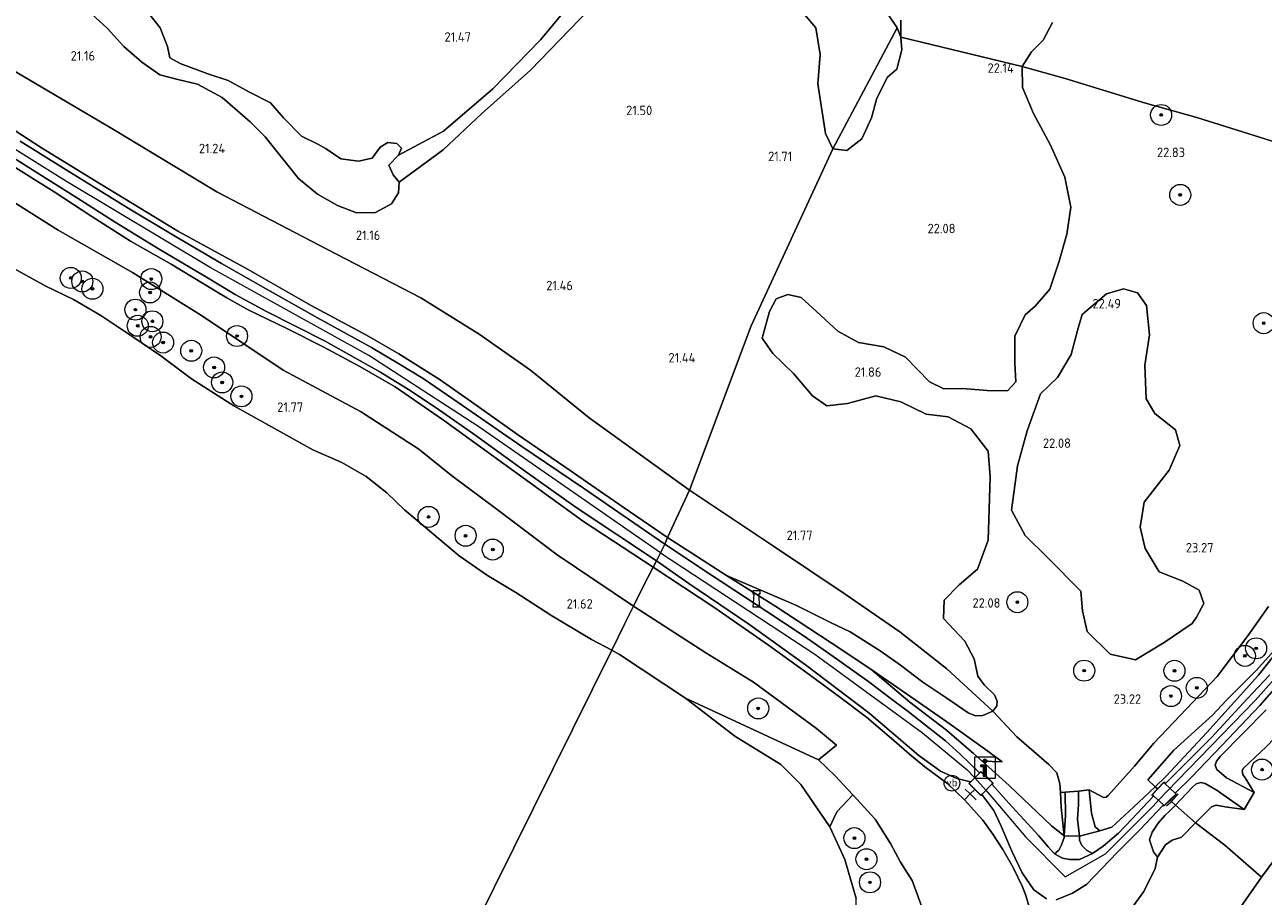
# Model space of a CAD drawing. Header units: metres. Extents: x 185049 to 189876, y 349292 to 352302.
# Tile 13 of 256: x 186819 to 187055, y 350229 to 350395. Entities that reach past the tile are written whole.
import ezdxf
from ezdxf.enums import TextEntityAlignment as Align

# ---------------------------------------------------------------- set-up
doc = ezdxf.new("R2010")
doc.units = ezdxf.units.M
for name, color, linetype, lineweight in [('B-WE-GR-BOOM-S', 90, 'Continuous', 25), ('B-WE-GR-GRAS-GV', 60, 'Continuous', 13), ('B-WE-GW-OPHOGING_KRUIN-G', 90, 'Continuous', 18), ('B-WE-GW-TALUD_KRUIN-G', 90, 'Continuous', 18), ('B-WE-GW-TALUD_TEEN-G', 90, 'Continuous', 18), ('B-WE-IE-MEUBILAIR_WATERWEGMEUBILAIR-S', 150, 'Continuous', 25), ('B-WE-IE-MEUBILAIR_WEGMEUBILAIR-S', 7, 'Continuous', 25), ('B-WE-IE-TERREINAFSCHEIDING_DOORGANG-G', 210, 'Continuous', 18), ('B-WE-IE-TERREINAFSCHEIDING_KUNSTMATIG_HEKWERK-G', 20, 'IE-TERREINAFSCHEIDING-KUNSTMATIG', 18), ('B-WE-OB-BEKLEDING_STEEN-GV', 30, 'Continuous', 18), ('B-WE-OG-TERREIN_GROEN-GV', 7, 'Continuous', 18), ('B-WE-OG-WATER_POEL-GV', 7, 'Continuous', 18), ('B-WE-VH-ONVERHARD-GV', 252, 'Continuous', 18), ('B-WE-VH-VERHARDING_ASFALT-GV', 252, 'Continuous', 18), ('B-WE-VH-VERHARDING_ROOSTER-GV', 252, 'Continuous', 18), ('X-XX-AL-HOOGTELABEL-S', 7, 'Continuous', 25)]:
    doc.layers.add(name, color=color, linetype=linetype, lineweight=lineweight)
doc.styles.add('NLCS-ISO', font='NLCS-ISO.ttf')
doc.styles.add('NLCS-ISO-ANNOTATIVE-T18', font='NLCS-ISO.ttf', dxfattribs={"height": 1.8})
doc.linetypes.add('IE-TERREINAFSCHEIDING-KUNSTMATIG', pattern='A,4,[82,NLCS.SHX,S=0.75,R=90,X=0,Y=0],4,-2', length=10)

# ---------------------------------------------------------------- blocks, each defined once
blk = doc.blocks.new('SAL-HOOGTELABEL-SO')
at = {"color": 0, "linetype": 'ByBlock', "lineweight": -2, "style": 'NLCS-ISO-ANNOTATIVE-T18'}
blk.add_attdef('HOOGTE', text='', height=1.8, dxfattribs=at).set_placement((2.79, 0), align=Align.RIGHT)
blk = doc.blocks.new('SGR-BOOM_01-SO')
at = {"linetype": 'ByBlock', "lineweight": 18}
h = blk.add_hatch(color=0, dxfattribs=at)
h.dxf.hatch_style = 1
edge = h.paths.add_edge_path()
edge.add_arc((0, 0), 0.25, 0, 360)
at = {"color": 0, "linetype": 'ByBlock', "lineweight": 18}
for radius in [2, 0.25]:
    blk.add_circle((0, 0), radius, dxfattribs=at)
blk = doc.blocks.new('SIE-WATER_BOLDER-SO')
at = {"color": 0, "linetype": 'ByBlock', "lineweight": 18}
blk.add_lwpolyline([(0.4, 0.87), (0.6, -1.59), (-0.6, -1.59), (-0.4, 0.87), (-0.65, 0.87), (-0.65, 1.59), (0.65, 1.59), (0.65, 0.87)], close=True, dxfattribs=at)
blk = doc.blocks.new('SIE-WEG_VERKEERSBORD_INFORMATIE-SO')
at = {"linetype": 'ByBlock', "lineweight": 18}
h = blk.add_hatch(color=0, dxfattribs=at)
h.dxf.hatch_style = 1
h.paths.add_polyline_path([(0.32, 0.49), (-0.82, 0.49), (-0.82, 0.19), (-0.32, 0.19), (-0.32, -1.62), (0.32, -1.62)])
h = blk.add_hatch(color=0, dxfattribs=at)
h.dxf.hatch_style = 1
edge = h.paths.add_edge_path()
edge.add_arc((0, 1.25), 0.373, 0, 360)
at = {"color": 0, "linetype": 'ByBlock', "lineweight": 18}
for points in [[(-2, -2), (2, -2), (2, 2), (-2, 2)], [(0.32, 0.49), (-0.82, 0.49), (-0.82, 0.19), (-0.32, 0.19), (-0.32, -1.62), (0.32, -1.62)]]:
    blk.add_lwpolyline(points, close=True, dxfattribs=at)
blk.add_circle((0, 1.25), 0.373, dxfattribs=at)
blk = doc.blocks.new('SIE-WEG_PAAL_VERKEERSBORD-SO')
at = {"color": 0, "linetype": 'ByBlock', "lineweight": 18}
blk.add_circle((0, 0), 1.5, dxfattribs=at)
at = {"color": 0, "linetype": 'ByBlock', "lineweight": 18, "style": 'NLCS-ISO'}
blk.add_text('vb', height=1.5, dxfattribs=at).set_placement((0, 0.13), align=Align.MIDDLE_CENTER)

msp = doc.modelspace()

# ---------------------------------------------------------------- linework, layer by layer
at = {"layer": 'B-WE-GR-GRAS-GV'}
for points in [[(186985.969, 350395.938, 22.35), (186985.943, 350392.713, 22.397), (186985.234, 350394.501, 22.259), (186958.983, 350433.368, 21.573)], [(186958.983, 350433.368, 21.573), (186985.234, 350394.501, 22.259), (186973.055, 350371.452, 21.858), (186971.607, 350374.378, 21.753), (186970.155, 350383.873, 21.697), (186970.624, 350389.462, 21.779), (186969.773, 350394.535, 21.836), (186966.671, 350398.179, 21.849)], [(186926.741, 350398.041, 21.583), (186915.483, 350386.467, 21.522), (186906.189, 350378.127, 21.378), (186898.899, 350371.296, 21.435), (186890.526, 350365.14, 20.76), (186889.34, 350366.5, 20.76), (186888.527, 350368.388, 20.76), (186890.393, 350370.254, 20.76), (186898.953, 350374.866, 20.948), (186908.346, 350382.903, 21.231), (186917.388, 350392.213, 21.16), (186931.433, 350409.119, 21.364)], [(187068.552, 350369.186, 23.171), (187042.26, 350377.443, 22.939), (187032.509, 350380.175, 22.729), (187017.261, 350384.883, 22.607), (187009.067, 350387.15, 22.268), (187010.802, 350389.939, 22.281), (187013.034, 350392.182, 22.543), (187014.796, 350395.506, 22.562)], [(186815.313, 350387.488, 21.509), (186835.823, 350375.335, 21.426), (186855.811, 350363.269, 21.335), (186876.715, 350352.378, 21.148), (186894.619, 350343.092, 21.191), (186905.701, 350336.23, 21.47), (186915.489, 350329.358, 21.479), (186926.653, 350320.255, 21.348), (186945.76, 350306.512, 21.409), (186941.575, 350297.483, 25.648), (186933.14, 350303.27, 25.621), (186922.032, 350310.965, 25.688), (186913.045, 350317.131, 25.757), (186904.279, 350323.341, 25.818), (186898.093, 350327.668, 25.827), (186890.463, 350332.444, 25.788), (186884.27, 350336.042, 25.797), (186873.634, 350341.701, 25.675), (186861.646, 350348.549, 25.644), (186848.492, 350355.772, 25.718), (186833.604, 350364.822, 25.797), (186822.478, 350371.675, 25.827), (186811.519, 350378.681, 25.884)], [(187055.892, 350284.361, 23.693), (187051.98, 350278.792, 23.777), (187046.177, 350271.052, 23.746), (187039.103, 350263.635, 23.689), (187034.129, 350258.371, 23.552), (187030.435, 350253.979, 23.544), (187025.401, 350248.372, 23.659), (187025.056, 350248.081, 23.64), (187024.507, 350248.006, 23.594), (187021.788, 350249.5, 23.571), (187019.755, 350249.195, 23.754), (187017.246, 350249.046, 23.823), (187016.318, 350248.992, 23.823), (187016.22, 350250.645, 23.716), (187015.629, 350252.699, 23.442), (187014.123, 350254.284, 23.217), (187008.024, 350259.585, 22.958), (187003.482, 350264.442, 22.63), (187004.215, 350265.459, 22.527), (187004.264, 350266.352, 22.527), (187003.763, 350267.552, 22.497), (187001.8, 350269.435, 22.382), (187000.582, 350271.084, 22.268), (186999.899, 350274.432, 22.203), (186998.166, 350277.791, 21.967), (186994.108, 350282.08, 21.929), (186994.232, 350285.599, 21.875), (186997.061, 350288.506, 21.841), (187000.545, 350291.478, 21.845), (187002.556, 350297.01, 21.822), (187002.758, 350302.913, 21.818), (187002.943, 350309.079, 21.78), (187002.598, 350313.951, 21.814), (186999.304, 350318.212, 21.864), (186994.968, 350320.499, 21.849), (186990.754, 350320.997, 21.875), (186985.99, 350323.296, 21.811), (186981.205, 350324.459, 21.803), (186975.828, 350322.985, 21.83), (186971.898, 350322.531, 21.742), (186969.165, 350324.462, 21.7), (186965.524, 350328.715, 21.673), (186961.622, 350332.546, 21.597), (186959.56, 350335.458, 21.601), (186960.995, 350340.517, 21.567), (186962.218, 350342.956, 21.567), (186964.437, 350343.779, 21.632), (186966.986, 350343.167, 21.639), (186969.917, 350340.495, 21.647), (186973.958, 350336.801, 21.704), (186977.903, 350334.613, 21.776), (186982.74, 350333.784, 21.78), (186986.824, 350331.848, 21.776), (186989.04, 350329.554, 21.834), (186991.403, 350327.125, 21.936), (186994.164, 350325.806, 22.028), (186997.74, 350325.832, 21.929), (187003.126, 350325.414, 21.841), (187006.317, 350325.468, 21.845), (187007.817, 350327.118, 21.936), (187007.637, 350330.709, 21.99), (187007.684, 350335.822, 22.032), (187009.597, 350339.902, 22.062), (187011.523, 350341.563, 22.176), (187014.328, 350344.781, 22.196), (187016.081, 350350.1, 22.241), (187017.522, 350355.246, 22.382), (187018.296, 350360.36, 22.405), (187017.154, 350366.098, 22.405), (187014.456, 350372.163, 22.424), (187011.214, 350378.176, 22.34), (187009.111, 350383.128, 22.268), (187009.067, 350387.15, 22.268), (187017.261, 350384.883, 22.607), (187032.509, 350380.175, 22.729), (187042.26, 350377.443, 22.939), (187068.552, 350369.186, 23.171)], [(186811.519, 350378.681, 25.884), (186822.478, 350371.675, 25.827), (186833.604, 350364.822, 25.797), (186848.492, 350355.772, 25.718), (186861.646, 350348.549, 25.644), (186873.634, 350341.701, 25.675), (186884.27, 350336.042, 25.797), (186890.463, 350332.444, 25.788), (186898.093, 350327.668, 25.827), (186904.279, 350323.341, 25.818), (186913.045, 350317.131, 25.757), (186922.032, 350310.965, 25.688), (186933.14, 350303.27, 25.621), (186941.575, 350297.483, 25.648), (186941.03, 350296.263, 25.958), (186933.115, 350301.701, 25.923), (186925.588, 350306.882, 25.888), (186913.683, 350314.971, 25.988), (186901.71, 350323.182, 26.084), (186895.074, 350327.743, 26.036), (186890.576, 350330.466, 26.019), (186885.237, 350333.648, 26.045), (186874.971, 350339.335, 26.062), (186865.521, 350344.658, 25.984), (186856.674, 350349.64, 26.036), (186847.664, 350354.977, 25.958), (186838.931, 350360.215, 25.949), (186827.136, 350367.467, 25.914), (186818.374, 350372.956, 25.953)], [(186813.439, 350372.022, 26.08), (186821.973, 350366.731, 25.962), (186829.332, 350362.064, 25.975), (186836.444, 350357.526, 26.036), (186844.827, 350352.396, 26.11), (186853.528, 350347.261, 26.102), (186859.296, 350343.772, 26.119), (186865.115, 350340.556, 26.089), (186870.783, 350337.703, 26.062), (186876.406, 350334.877, 26.036), (186882.089, 350331.697, 25.949), (186886.824, 350329.016, 25.953), (186892.266, 350325.643, 25.971), (186897.382, 350322.319, 26.062), (186904.443, 350317.389, 26.019), (186914.522, 350310.058, 26.01), (186924.187, 350303.243, 26.01), (186939.475, 350293.041, 25.988), (186938.817, 350291.847, 25.858), (186925.589, 350300.551, 25.888), (186908.557, 350312.844, 25.927), (186898.937, 350319.842, 25.936), (186889.777, 350326.174, 25.845), (186883.054, 350330.079, 25.81), (186876.032, 350333.8, 25.936), (186869.105, 350337.309, 25.953), (186861.771, 350340.855, 26.041), (186857.697, 350343.093, 26.023), (186853.081, 350345.882, 26.019), (186847.122, 350349.525, 26.023), (186839.399, 350353.901, 25.971), (186832.011, 350358.631, 25.945), (186824.835, 350363.314, 25.932), (186816.033, 350368.82, 25.919)], [(186816.033, 350368.82, 25.919), (186824.835, 350363.314, 25.932), (186832.011, 350358.631, 25.945), (186839.399, 350353.901, 25.971), (186847.122, 350349.525, 26.023), (186853.081, 350345.882, 26.019), (186857.697, 350343.093, 26.023), (186861.771, 350340.855, 26.041), (186869.105, 350337.309, 25.953), (186876.032, 350333.8, 25.936), (186883.054, 350330.079, 25.81), (186889.777, 350326.174, 25.845), (186898.937, 350319.842, 25.936), (186908.557, 350312.844, 25.927), (186925.589, 350300.551, 25.888), (186938.817, 350291.847, 25.858), (186936.723, 350287.769, 24.224), (186935.079, 350284.428, 23.158), (186920.573, 350294.227, 23.495), (186909.135, 350302.851, 23.448), (186900.44, 350309.281, 23.621), (186894.227, 350314.306, 23.739), (186883.161, 350321.481, 23.762), (186868.452, 350329.38, 23.727), (186852.885, 350339.738, 23.872), (186839.756, 350347.945, 23.837), (186825.618, 350355.997, 23.79), (186810.6, 350365.477, 23.845)], [(186989.952, 350227.182, 22.051), (186988.146, 350232.207, 22.055), (186985.894, 350235.678, 22.081), (186984, 350239.253, 22.07), (186981.108, 350243.86, 22.043), (186976.853, 350248.537, 22.016), (186973.447, 350252.16, 22.024), (186970.312, 350255.204, 21.936), (186973.691, 350257.973, 23.037), (186969.89, 350261.164, 23.107), (186957.947, 350269.967, 22.927), (186948.846, 350275.544, 22.746), (186935.079, 350284.428, 23.158), (186936.723, 350287.769, 24.224), (186938.817, 350291.847, 25.858), (186950.41, 350284.25, 25.937), (186960.752, 350277.006, 25.983), (186967.802, 350271.936, 26.017), (186974.294, 350267.176, 26.067), (186979.422, 350263.274, 26.067), (186984.646, 350258.869, 26.04), (186987.625, 350256.276, 26.036), (186990.528, 350253.85, 26.033), (186994.889, 350250.601, 26.04), (186998.059, 350247.595, 25.949), (187001.565, 350243.706, 25.941), (187003.438, 350241.063, 26.059), (187005.353, 350238.139, 26.151), (187007.351, 350234.67, 26.109), (187009.1, 350230.993, 26.056), (187009.718, 350229.36, 26.017), (187010.416, 350226.936, 25.968)], [(187062.772, 350282.381, 25.687), (187053.554, 350272.176, 25.448), (187047.91, 350266.524, 25.24), (187045.282, 350263.66, 25.2), (187037.885, 350257.019, 24.907), (187032.935, 350251.399, 24.899), (187034.355, 350250.059, 25.509), (187030.252, 350246.155, 25.472), (187026.084, 350242.378, 25.509), (187023.817, 350241.692, 25.492), (187022.925, 350242.441, 25.242), (187022.234, 350245.048, 24.904), (187021.788, 350249.5, 23.571), (187024.507, 350248.006, 23.594), (187025.056, 350248.081, 23.64), (187025.401, 350248.372, 23.659), (187030.435, 350253.979, 23.544), (187034.129, 350258.371, 23.552), (187039.103, 350263.635, 23.689), (187046.177, 350271.052, 23.746), (187051.98, 350278.792, 23.777), (187055.892, 350284.361, 23.693)], [(187056.154, 350271.372, 26.014), (187051.892, 350266.773, 25.949), (187045.069, 350259.462, 25.812), (187036.297, 350250.681, 25.823), (187036.034, 350250.937, 25.815), (187034.785, 350249.633, 25.85), (187034.355, 350250.059, 25.509), (187036.479, 350252.1, 25.663), (187044.163, 350260.408, 25.687), (187054.032, 350271.316, 25.789), (187062.772, 350282.381, 25.687)], [(187055.468, 350264.726, 25.819), (187046.74, 350255.815, 25.678), (187046.022, 350254.899, 25.667), (187045.749, 350254.191, 25.579), (187046.064, 350253.362, 25.324), (187047.901, 350251.751, 24.775), (187053.215, 350248.997, 23.743), (187051.31, 350245.732, 23.83), (187046.143, 350249.353, 24.775), (187043.87, 350250.659, 25.37), (187043.034, 350250.863, 25.545), (187042.144, 350250.638, 25.675), (187041.367, 350249.931, 25.709), (187039.26, 350247.614, 25.709), (187038.227, 350246.541, 25.724), (187037.451, 350247.268, 25.818), (187037.182, 350247.52, 25.85), (187038.353, 350248.68, 25.815), (187038.173, 350248.855, 25.876), (187041.184, 350251.845, 25.876), (187047.112, 350258, 25.884), (187054.279, 350265.542, 25.949), (187060.218, 350272.298, 26.044)], [(187055.449, 350257.686, 23.708), (187051.138, 350253.61, 23.712), (187050.929, 350253.128, 23.708), (187051.01, 350252.42, 23.708), (187051.5, 350251.748, 23.746), (187053.215, 350248.997, 23.743), (187047.901, 350251.751, 24.775), (187046.064, 350253.362, 25.324), (187045.749, 350254.191, 25.579), (187046.022, 350254.899, 25.667), (187046.74, 350255.815, 25.678), (187055.468, 350264.726, 25.819)], [(187058.393, 350237.992, 23.689), (187054.617, 350232.871, 23.567), (187047.614, 350238.95, 23.746), (187042.022, 350243.164, 23.872), (187045.067, 350246.22, 23.876), (187045.983, 350246.536, 23.876), (187047.671, 350246.228, 23.842), (187051.31, 350245.732, 23.83), (187053.215, 350248.997, 23.743), (187051.5, 350251.748, 23.746), (187051.01, 350252.42, 23.708), (187050.929, 350253.128, 23.708), (187051.138, 350253.61, 23.712), (187055.449, 350257.686, 23.708)], [(187010.416, 350226.936, 25.968), (187009.718, 350229.36, 26.017), (187009.1, 350230.993, 26.056), (187007.351, 350234.67, 26.109), (187005.353, 350238.139, 26.151), (187003.438, 350241.063, 26.059), (187001.565, 350243.706, 25.941), (186998.059, 350247.595, 25.949), (186999.169, 350248.701, 26.093), (187000.022, 350249.55, 26.204), (187001.2, 350248.376, 26.227), (187001.397, 350248.578, 26.185), (187003.676, 350245.547, 26.25), (187005.038, 350242.565, 26.139), (187007.078, 350237.782, 26.134), (187009.078, 350233.706, 26.111), (187011.289, 350230.467, 26.06), (187013.698, 350228.696, 25.959)], [(187015.545, 350228.506, 25.891), (187018.651, 350229.78, 25.705), (187021.32, 350231.449, 25.614), (187027.183, 350237.601, 25.716), (187031.456, 350241.832, 25.77), (187035.896, 350246.562, 25.831), (187036.061, 350246.411, 25.827), (187037.182, 350247.52, 25.85), (187037.451, 350247.268, 25.818), (187038.227, 350246.541, 25.724), (187037.167, 350245.46, 25.72), (187036.188, 350244.596, 25.644), (187034.917, 350243.154, 25.621), (187033.79, 350241.427, 25.476), (187033.304, 350239.972, 25.271), (187034.013, 350237.643, 24.81), (187034.793, 350236.641, 24.573), (187034.368, 350234.526, 24.467), (187032.221, 350230.125, 24.508), (187028.854, 350225.494, 24.508)], [(187028.854, 350225.494, 24.508), (187032.221, 350230.125, 24.508), (187034.368, 350234.526, 24.467), (187034.793, 350236.641, 24.573), (187036.306, 350238.977, 24.406), (187037.598, 350239.882, 24.276), (187039.388, 350240.471, 23.979), (187042.022, 350243.164, 23.872), (187047.614, 350238.95, 23.746), (187054.617, 350232.871, 23.567), (187050.22, 350226.564, 23.514)], [(187050.22, 350226.564, 23.514), (187054.617, 350232.871, 23.567), (187058.393, 350237.992, 23.689)]]:
    msp.add_polyline3d(points, dxfattribs=at)
for points in [[(186978.524, 350373.359, 21.971), (186975.684, 350371.184, 21.91), (186973.055, 350371.452, 21.858), (186985.234, 350394.501, 22.259), (186985.943, 350392.713, 22.397), (186986.155, 350390.301, 22.356), (186985.186, 350386.666, 22.302), (186983.449, 350385.12, 22.302), (186981.427, 350381.093, 22.222), (186980.404, 350377.405, 22.07)], [(187015.786, 350327.93, 21.924), (187012.565, 350324.836, 21.799), (187009.977, 350317.815, 21.709), (187008.19, 350311.163, 21.72), (187007.045, 350302.706, 21.709), (187009.616, 350297.858, 21.799), (187013.891, 350293.7, 21.867), (187020.23, 350287.311, 22.24), (187020.558, 350283.529, 22.285), (187021.444, 350279.607, 22.409), (187025.772, 350275.299, 22.917), (187030.642, 350274.235, 22.985), (187036.082, 350277.525, 23.075), (187041.414, 350281.116, 23.154), (187042.249, 350282.344, 23.166), (187043.611, 350284.947, 23.075), (187042.702, 350287.505, 23.087), (187039.637, 350289.212, 23.267), (187035.107, 350290.99, 23.245), (187032.444, 350295.382, 23.087), (187031.504, 350299.454, 23.03), (187032.268, 350304.217, 23.188), (187037.046, 350310.322, 23.2), (187039.024, 350315.008, 23.177), (187038.206, 350318.022, 23.154), (187034.306, 350321.127, 23.019), (187032.634, 350323.922, 22.974), (187032.407, 350330.281, 23.143), (187033.301, 350336.107, 23.087), (187032.686, 350341.651, 22.861), (187030.97, 350344.091, 22.793), (187028.329, 350344.847, 22.771), (187025.116, 350343.874, 22.522), (187020.497, 350339.944, 22.274), (187019.548, 350336.894, 22.161), (187018.376, 350332.325, 21.969)], [(187001.418, 350254.936, 26.077), (187006.581, 350250.283, 26.011), (187014.64, 350242.612, 25.69), (187017.064, 350240.728, 25.444), (187017.042, 350240.387, 25.4), (187016.528, 350238.983, 25.713), (187016.036, 350238.001, 25.93), (187015.184, 350237.295, 26.09), (187013.978, 350238.596, 26.101), (187012.224, 350240.732, 26.132), (187009.384, 350243.837, 26.197), (187006.538, 350246.918, 26.212), (187003.302, 350250.522, 26.181), (187003.517, 350250.742, 26.2), (187002.372, 350251.854, 26.162), (187001.209, 350252.982, 26.204), (187000.958, 350252.734, 26.143), (186997.266, 350256.277, 26.193), (186994.489, 350258.779, 26.204), (186990.631, 350261.798, 26.219), (186987.343, 350264.363, 26.227), (186983.877, 350266.986, 26.235), (186979.853, 350270.016, 26.242), (186973.751, 350274.42, 26.242), (186967.575, 350278.713, 26.204), (186960.446, 350283.421, 26.128), (186950.124, 350290.234, 26.105), (186941.03, 350296.263, 25.958), (186941.575, 350297.483, 25.648), (186952.774, 350290.25, 25.701), (186962.191, 350284.342, 25.857), (186972.68, 350277.468, 25.934), (186980.259, 350272.458, 26.078), (186987.67, 350266.132, 26.086), (186994.67, 350260.811, 26.097), (186999.799, 350256.409, 26.067)], [(186999.169, 350248.701, 26.093), (186998.059, 350247.595, 25.949), (186994.889, 350250.601, 26.04), (186990.528, 350253.85, 26.033), (186987.625, 350256.276, 26.036), (186984.646, 350258.869, 26.04), (186979.422, 350263.274, 26.067), (186974.294, 350267.176, 26.067), (186967.802, 350271.936, 26.017), (186960.752, 350277.006, 25.983), (186950.41, 350284.25, 25.937), (186938.817, 350291.847, 25.858), (186939.475, 350293.041, 25.988), (186945.644, 350288.766, 26.021), (186957.215, 350280.89, 26.033), (186967.795, 350273.297, 26.106), (186979.872, 350264.117, 26.129), (186989.402, 350256.024, 26.134), (186993.528, 350253, 26.1), (186996.635, 350251.647, 26.106), (186999.199, 350250.991, 26.219), (186998.886, 350250.682, 26.17), (187000.022, 350249.55, 26.204)], [(186998.751, 350264.116, 23.743), (187000.199, 350263.571, 23.548), (187001.578, 350263.625, 23.32), (187003.482, 350264.442, 22.63), (187008.024, 350259.585, 22.958), (187014.123, 350254.284, 23.217), (187015.629, 350252.699, 23.442), (187016.22, 350250.645, 23.716), (187016.318, 350248.992, 23.823), (187016.486, 350246.144, 24.528), (187017.064, 350240.728, 25.444), (187014.64, 350242.612, 25.69), (187006.581, 350250.283, 26.011), (187001.418, 350254.936, 26.077), (187005.265, 350254.795, 25.034), (187002.503, 350256.811, 25.221), (186994.722, 350262.399, 25.255), (186987.88, 350267.204, 25.37), (186980.259, 350272.458, 26.078), (186972.68, 350277.468, 25.934), (186962.191, 350284.342, 25.857), (186952.774, 350290.25, 25.701), (186965.976, 350284.641, 24.501), (186972.594, 350281.345, 24.154), (186976.295, 350279.528, 23.994), (186982.234, 350275.796, 23.903), (186985.873, 350273.207, 23.872), (186990.175, 350269.988, 23.872), (186994.688, 350266.916, 23.83)], [(187036.479, 350252.1, 25.663), (187034.355, 350250.059, 25.509), (187032.935, 350251.399, 24.899), (187037.885, 350257.019, 24.907), (187045.282, 350263.66, 25.2), (187047.91, 350266.524, 25.24), (187053.554, 350272.176, 25.448), (187062.772, 350282.381, 25.687), (187054.032, 350271.316, 25.789), (187044.163, 350260.408, 25.687)], [(187002.503, 350256.811, 25.221), (187005.265, 350254.795, 25.034), (187001.418, 350254.936, 26.077), (186999.799, 350256.409, 26.067), (186994.67, 350260.811, 26.097), (186987.67, 350266.132, 26.086), (186980.259, 350272.458, 26.078), (186987.88, 350267.204, 25.37), (186994.722, 350262.399, 25.255)], [(187017.318, 350244.573, 24.596), (187017.064, 350240.728, 25.444), (187016.486, 350246.144, 24.528), (187016.318, 350248.992, 23.823), (187017.246, 350249.046, 23.823)], [(187023.817, 350241.692, 25.492), (187019.947, 350240.635, 25.273), (187019.609, 350243.908, 24.718), (187019.764, 350246.711, 24.211), (187019.755, 350249.195, 23.754), (187021.788, 350249.5, 23.571), (187022.234, 350245.048, 24.904), (187022.925, 350242.441, 25.242)], [(187024.434, 350238.745, 25.777), (187022.409, 350237.336, 25.777), (187021.311, 350237.993, 25.815), (187020.374, 350238.898, 25.675), (187019.988, 350239.875, 25.56), (187019.947, 350240.635, 25.273), (187023.817, 350241.692, 25.492), (187026.084, 350242.378, 25.509), (187030.252, 350246.155, 25.472), (187034.355, 350250.059, 25.509), (187034.785, 350249.633, 25.85), (187033.735, 350248.535, 25.827), (187034.032, 350248.264, 25.831), (187029.896, 350243.859, 25.755), (187027.361, 350241.237, 25.766)], [(187046.143, 350249.353, 24.775), (187051.31, 350245.732, 23.83), (187047.671, 350246.228, 23.842), (187045.983, 350246.536, 23.876), (187045.067, 350246.22, 23.876), (187042.022, 350243.164, 23.872), (187038.227, 350246.541, 25.724), (187039.26, 350247.614, 25.709), (187041.367, 350249.931, 25.709), (187042.144, 350250.638, 25.675), (187043.034, 350250.863, 25.545), (187043.87, 350250.659, 25.37)], [(186989.952, 350227.182, 22.051), (186991.183, 350221.826, 21.841), (186977.61, 350223.003, 21.104), (186977.495, 350228.809, 21.104), (186975.276, 350236.24, 21.104), (186972.476, 350242.447, 21.104), (186973.811, 350245.295, 21.135), (186976.853, 350248.537, 22.016), (186981.108, 350243.86, 22.043), (186984, 350239.253, 22.07), (186985.894, 350235.678, 22.081), (186988.146, 350232.207, 22.055)], [(187036.306, 350238.977, 24.406), (187034.793, 350236.641, 24.573), (187034.013, 350237.643, 24.81), (187033.304, 350239.972, 25.271), (187033.79, 350241.427, 25.476), (187034.917, 350243.154, 25.621), (187036.188, 350244.596, 25.644), (187037.167, 350245.46, 25.72), (187038.227, 350246.541, 25.724), (187042.022, 350243.164, 23.872), (187039.388, 350240.471, 23.979), (187037.598, 350239.882, 24.276)]]:
    msp.add_polyline3d(points, close=True, dxfattribs=at)
at = {"layer": 'B-WE-GW-OPHOGING_KRUIN-G'}
for points in [[(186940.205, 350294.554, 26.031), (186905.507, 350318.719, 26.102), (186884.732, 350332.137, 26.08), (186854.534, 350348.865, 26.119), (186827.238, 350365.257, 26.071), (186796.226, 350384.613, 26.15), (186774.005, 350396.366, 26.272), (186753.01, 350403.214, 26.193), (186733.061, 350405.659, 26.054), (186710.008, 350408.012, 26.102), (186688.79, 350416.405, 26.285), (186669.275, 350430.589, 26.311), (186643.131, 350449.571, 26.154), (186632.503, 350458.545, 26.132), (186627.659, 350469.178, 26.067), (186627.765, 350478.709, 25.936), (186633.961, 350491.843, 25.897), (186651.214, 350519.102, 26.067), (186665.677, 350541.829, 25.836), (186681.994, 350563.242, 26.079)], [(187038.554, 350251.173, 25.873), (187053.384, 350266.454, 25.956), (187062.253, 350276.465, 26.078), (187067.514, 350281.785, 26.09), (187076.155, 350286.949, 26.002), (187087.014, 350289.942, 25.899), (187093.849, 350293.156, 25.835), (187102.961, 350301.766, 25.808), (187116.817, 350320.574, 25.815), (187136.293, 350345.745, 25.945), (187138.733, 350348.839, 25.999)], [(186940.205, 350294.554, 26.031), (186969.579, 350275.315, 26.17), (186990.065, 350260.339, 26.223), (186998.501, 350253.32, 26.147), (187000.069, 350251.782, 26.183)], [(187000.069, 350251.782, 26.183), (187002.124, 350249.392, 26.183), (187003.664, 350247.61, 26.223), (187009.713, 350240.505, 26.17), (187017.247, 350232.915, 26.01), (187024.888, 350237.321, 25.766), (187033.958, 350246.386, 25.766), (187034.925, 350247.449, 25.831), (187038.554, 350251.173, 25.873)]]:
    msp.add_polyline3d(points, dxfattribs=at)
at = {"layer": 'B-WE-GW-TALUD_KRUIN-G'}
for points in [[(186938.817, 350291.847, 25.858), (186925.589, 350300.551, 25.888), (186908.557, 350312.844, 25.927), (186898.937, 350319.842, 25.936), (186889.777, 350326.174, 25.845), (186883.054, 350330.079, 25.81), (186876.032, 350333.8, 25.936), (186869.105, 350337.309, 25.953), (186861.771, 350340.855, 26.041), (186857.697, 350343.093, 26.023), (186853.081, 350345.882, 26.019), (186847.122, 350349.525, 26.023), (186839.399, 350353.901, 25.971), (186832.011, 350358.631, 25.945), (186824.835, 350363.314, 25.932), (186816.033, 350368.82, 25.919)], [(186938.817, 350291.847, 25.858), (186950.41, 350284.25, 25.937), (186960.752, 350277.006, 25.983), (186967.802, 350271.936, 26.017), (186974.294, 350267.176, 26.067), (186979.422, 350263.274, 26.067), (186984.646, 350258.869, 26.04), (186987.625, 350256.276, 26.036), (186990.528, 350253.85, 26.033), (186994.889, 350250.601, 26.04), (186998.059, 350247.595, 25.949), (187001.565, 350243.706, 25.941), (187003.438, 350241.063, 26.059), (187005.353, 350238.139, 26.151), (187007.351, 350234.67, 26.109), (187009.1, 350230.993, 26.056), (187009.718, 350229.36, 26.017), (187010.416, 350226.936, 25.968), (187010.81, 350225.588, 25.831)], [(187062.772, 350282.381, 25.687), (187054.032, 350271.316, 25.789), (187044.163, 350260.408, 25.687), (187036.479, 350252.1, 25.663), (187034.355, 350250.059, 25.509), (187030.252, 350246.155, 25.472), (187026.084, 350242.378, 25.509), (187023.817, 350241.692, 25.492)], [(186980.259, 350272.458, 26.078), (186987.67, 350266.132, 26.086), (186994.67, 350260.811, 26.097), (186999.799, 350256.409, 26.067), (187001.418, 350254.936, 26.077)], [(187055.468, 350264.726, 25.819), (187046.74, 350255.815, 25.678), (187046.022, 350254.899, 25.667), (187045.749, 350254.191, 25.579), (187046.064, 350253.362, 25.324), (187047.901, 350251.751, 24.775), (187053.215, 350248.997, 23.743)], [(187021.788, 350249.5, 23.571), (187022.234, 350245.048, 24.904), (187022.925, 350242.441, 25.242), (187023.817, 350241.692, 25.492)], [(187051.31, 350245.732, 23.83), (187046.143, 350249.353, 24.775), (187043.87, 350250.659, 25.37), (187043.034, 350250.863, 25.545), (187042.144, 350250.638, 25.675), (187041.367, 350249.931, 25.709), (187039.26, 350247.614, 25.709)], [(187037.167, 350245.46, 25.72), (187036.188, 350244.596, 25.644), (187034.917, 350243.154, 25.621), (187033.79, 350241.427, 25.476), (187033.304, 350239.972, 25.271), (187034.013, 350237.643, 24.81), (187034.793, 350236.641, 24.573)], [(187050.22, 350226.564, 23.514), (187054.617, 350232.871, 23.567), (187058.393, 350237.992, 23.689)]]:
    msp.add_polyline3d(points, dxfattribs=at)
at = {"layer": 'B-WE-GW-TALUD_TEEN-G'}
for points in [[(186815.313, 350387.488, 21.509), (186835.823, 350375.335, 21.426), (186855.811, 350363.269, 21.335), (186876.715, 350352.378, 21.148), (186894.619, 350343.092, 21.191), (186905.701, 350336.23, 21.47), (186915.489, 350329.358, 21.479), (186926.653, 350320.255, 21.348), (186945.76, 350306.512, 21.409)], [(186945.76, 350306.512, 21.409), (186961.905, 350295.708, 21.917), (186975.4, 350286.7, 22.074), (186985.795, 350279.545, 22.211), (186994.713, 350272.504, 22.42), (187003.482, 350264.442, 22.63)], [(187053.215, 350248.997, 23.743), (187051.5, 350251.748, 23.746), (187051.01, 350252.42, 23.708), (187050.929, 350253.128, 23.708), (187051.138, 350253.61, 23.712), (187055.449, 350257.686, 23.708), (187061.931, 350264.382, 23.712), (187068.767, 350271.235, 23.922), (187072.386, 350274.62, 24.063), (187075.121, 350276.939, 24.032), (187077.948, 350278.873, 24.059), (187080.641, 350280.74, 24.078), (187083.224, 350281.786, 24.07), (187086.056, 350282.247, 24.021), (187088.244, 350282.429, 23.986), (187091.588, 350283.064, 23.967), (187094.649, 350284.111, 23.918), (187097.694, 350285.5, 23.807), (187101.213, 350287.801, 23.609)], [(187021.788, 350249.5, 23.571), (187024.507, 350248.006, 23.594), (187025.056, 350248.081, 23.64), (187025.401, 350248.372, 23.659), (187030.435, 350253.979, 23.544), (187034.129, 350258.371, 23.552), (187039.103, 350263.635, 23.689), (187046.177, 350271.052, 23.746), (187051.98, 350278.792, 23.777), (187055.892, 350284.361, 23.693)], [(186970.312, 350255.204, 21.936), (186944.969, 350266.901, 21.104)], [(187003.482, 350264.442, 22.63), (187008.024, 350259.585, 22.958), (187014.123, 350254.284, 23.217), (187015.629, 350252.699, 23.442), (187016.22, 350250.645, 23.716), (187016.318, 350248.992, 23.823)], [(186970.312, 350255.204, 21.936), (186973.447, 350252.16, 22.024), (186976.853, 350248.537, 22.016), (186981.108, 350243.86, 22.043), (186984, 350239.253, 22.07), (186985.894, 350235.678, 22.081), (186988.146, 350232.207, 22.055), (186989.952, 350227.182, 22.051)], [(187016.318, 350248.992, 23.823), (187016.486, 350246.144, 24.528), (187017.064, 350240.728, 25.444)], [(187034.793, 350236.641, 24.573), (187036.306, 350238.977, 24.406), (187037.598, 350239.882, 24.276), (187039.388, 350240.471, 23.979), (187042.022, 350243.164, 23.872), (187045.067, 350246.22, 23.876), (187045.983, 350246.536, 23.876), (187047.671, 350246.228, 23.842), (187051.31, 350245.732, 23.83)]]:
    msp.add_polyline3d(points, dxfattribs=at)
at = {"layer": 'B-WE-IE-TERREINAFSCHEIDING_DOORGANG-G'}
for points in [[(187000.022, 350249.55, 26.204), (186999.169, 350248.701, 26.093)], [(187038.227, 350246.541, 25.724), (187037.451, 350247.268, 25.818), (187037.182, 350247.52, 25.85)], [(187019.947, 350240.635, 25.273), (187017.064, 350240.728, 25.444)]]:
    msp.add_polyline3d(points, dxfattribs=at)
at = {"layer": 'B-WE-IE-TERREINAFSCHEIDING_KUNSTMATIG_HEKWERK-G'}
for points in [[(186811.519, 350378.681, 25.884), (186822.478, 350371.675, 25.827), (186833.604, 350364.822, 25.797), (186848.492, 350355.772, 25.718), (186861.646, 350348.549, 25.644), (186873.634, 350341.701, 25.675), (186884.27, 350336.042, 25.797), (186890.463, 350332.444, 25.788), (186898.093, 350327.668, 25.827), (186904.279, 350323.341, 25.818), (186913.045, 350317.131, 25.757), (186922.032, 350310.965, 25.688), (186933.14, 350303.27, 25.621), (186941.575, 350297.483, 25.648)], [(186941.575, 350297.483, 25.648), (186952.774, 350290.25, 25.701), (186962.191, 350284.342, 25.857), (186972.68, 350277.468, 25.934), (186980.259, 350272.458, 26.078)], [(187034.785, 350249.633, 25.85), (187034.355, 350250.059, 25.509), (187032.935, 350251.399, 24.899), (187037.885, 350257.019, 24.907), (187045.282, 350263.66, 25.2), (187047.91, 350266.524, 25.24), (187053.554, 350272.176, 25.448), (187062.772, 350282.381, 25.687)], [(186980.259, 350272.458, 26.078), (186987.88, 350267.204, 25.37), (186994.722, 350262.399, 25.255), (187002.503, 350256.811, 25.221), (187005.265, 350254.795, 25.034)], [(187005.265, 350254.795, 25.034), (187001.418, 350254.936, 26.077)], [(187001.418, 350254.936, 26.077), (187006.581, 350250.283, 26.011)], [(187000.317, 350247.574, 26.11), (186999.169, 350248.701, 26.093), (186998.18, 350249.614, 26.093)], [(187001.2, 350248.376, 26.227), (187000.022, 350249.55, 26.204), (186998.886, 350250.682, 26.17)], [(187006.581, 350250.283, 26.011), (187014.64, 350242.612, 25.69), (187017.064, 350240.728, 25.444)], [(186999.169, 350248.701, 26.093), (186998.059, 350247.595, 25.949)], [(187036.53, 350246.398, 25.827), (187037.451, 350247.268, 25.818), (187038.727, 350248.686, 25.817)], [(187039.26, 350247.614, 25.709), (187038.227, 350246.541, 25.724), (187037.167, 350245.46, 25.72)], [(187054.617, 350232.871, 23.567), (187047.614, 350238.95, 23.746), (187042.022, 350243.164, 23.872), (187038.227, 350246.541, 25.724)], [(187019.947, 350240.635, 25.273), (187023.817, 350241.692, 25.492)]]:
    msp.add_polyline3d(points, dxfattribs=at)
at = {"layer": 'B-WE-OB-BEKLEDING_STEEN-GV'}
msp.add_polyline3d([(186810.6, 350365.477, 23.845), (186825.618, 350355.997, 23.79), (186839.756, 350347.945, 23.837), (186852.885, 350339.738, 23.872), (186868.452, 350329.38, 23.727), (186883.161, 350321.481, 23.762), (186894.227, 350314.306, 23.739), (186900.44, 350309.281, 23.621), (186909.135, 350302.851, 23.448), (186920.573, 350294.227, 23.495), (186935.079, 350284.428, 23.158), (186933.395, 350281.006, 21.958), (186930.949, 350276.037, 21.104), (186927.106, 350278.111, 21.104), (186919.356, 350282.697, 21.104), (186912.703, 350287.064, 21.104), (186907.324, 350290.246, 21.104), (186901.923, 350294.042, 21.104), (186891.538, 350302.798, 21.104), (186888.157, 350306.024, 21.104), (186884.205, 350309.097, 21.104), (186879.616, 350311.774, 21.104), (186874.084, 350314.209, 21.104), (186866.773, 350318.246, 21.104), (186859.067, 350322.591, 21.104), (186850.987, 350327.725, 21.104), (186845.147, 350332.07, 21.104), (186839.812, 350335.669, 21.104), (186833.774, 350339.729, 21.104), (186828.549, 350342.779, 21.104), (186823.302, 350345.346, 21.104), (186814.784, 350350.041, 21.104)], dxfattribs=at)
for points in [[(186973.691, 350257.973, 23.037), (186970.312, 350255.204, 21.936), (186944.969, 350266.901, 21.104), (186932.43, 350275.238, 21.104), (186930.949, 350276.037, 21.104), (186933.395, 350281.006, 21.958), (186935.079, 350284.428, 23.158), (186948.846, 350275.544, 22.746), (186957.947, 350269.967, 22.927), (186969.89, 350261.164, 23.107)], [(186973.811, 350245.295, 21.135), (186972.476, 350242.447, 21.104), (186966.913, 350250.468, 21.104), (186963.099, 350254.281, 21.104), (186954.406, 350259.664, 21.104), (186944.969, 350266.901, 21.104), (186970.312, 350255.204, 21.936), (186973.447, 350252.16, 22.024), (186976.853, 350248.537, 22.016)]]:
    msp.add_polyline3d(points, close=True, dxfattribs=at)
at = {"layer": 'B-WE-OG-TERREIN_GROEN-GV'}
for points in [[(186931.433, 350409.119, 21.364), (186917.388, 350392.213, 21.16), (186908.346, 350382.903, 21.231), (186898.953, 350374.866, 20.948), (186890.393, 350370.254, 20.76), (186890.963, 350371.616, 20.76), (186890.041, 350372.515, 20.76), (186888.329, 350372.712, 20.76), (186886.88, 350371.79, 20.76), (186885.388, 350369.682, 20.76), (186882.798, 350369.111, 20.76), (186879.395, 350369.549, 20.76), (186876.629, 350371.48, 20.76), (186875.026, 350372.336, 20.76), (186871.909, 350373.894, 20.76), (186868.505, 350377.405, 20.76), (186866.024, 350380.236, 20.76), (186862.028, 350382.233, 20.76), (186857.989, 350384.471, 20.76), (186854.081, 350385.765, 20.76), (186848.856, 350387.718, 20.76), (186846.88, 350388.815, 20.76), (186846.419, 350390.966, 20.76), (186845.013, 350394.522, 20.76), (186841.917, 350398.428, 20.76)], [(186966.671, 350398.179, 21.849), (186969.773, 350394.535, 21.836), (186970.624, 350389.462, 21.779), (186970.155, 350383.873, 21.697), (186971.607, 350374.378, 21.753), (186973.055, 350371.452, 21.858), (186957.469, 350337.808, 21.596), (186945.76, 350306.512, 21.409), (186926.653, 350320.255, 21.348), (186915.489, 350329.358, 21.479), (186905.701, 350336.23, 21.47), (186894.619, 350343.092, 21.191), (186876.715, 350352.378, 21.148), (186855.811, 350363.269, 21.335), (186835.823, 350375.335, 21.426), (186815.313, 350387.488, 21.509)], [(186830.48, 350398.492, 20.76), (186834.937, 350394.454, 20.76), (186838.121, 350390.942, 20.76), (186841.568, 350387.957, 20.76), (186844.993, 350385.588, 20.76), (186848.418, 350384.644, 20.76), (186852.106, 350383.789, 20.76), (186856.804, 350381.222, 20.76), (186862.183, 350376.613, 20.76), (186864.994, 350373.782, 20.76), (186871.384, 350365.816, 20.76), (186874.941, 350362.831, 20.76), (186878.761, 350360.703, 20.76), (186882.383, 350359.277, 20.76), (186886.005, 350359.387, 20.76), (186889.056, 350360.99, 20.76), (186890.373, 350363.076, 20.76), (186890.526, 350365.14, 20.76), (186898.899, 350371.296, 21.435), (186906.189, 350378.127, 21.378), (186915.483, 350386.467, 21.522), (186926.741, 350398.041, 21.583)], [(187014.796, 350395.506, 22.562), (187013.034, 350392.182, 22.543), (187010.802, 350389.939, 22.281), (187009.067, 350387.15, 22.268), (186985.943, 350392.713, 22.397), (186985.969, 350395.938, 22.35)]]:
    msp.add_polyline3d(points, dxfattribs=at)
for points in [[(187014.456, 350372.163, 22.424), (187017.154, 350366.098, 22.405), (187018.296, 350360.36, 22.405), (187017.522, 350355.246, 22.382), (187016.081, 350350.1, 22.241), (187014.328, 350344.781, 22.196), (187011.523, 350341.563, 22.176), (187009.597, 350339.902, 22.062), (187007.684, 350335.822, 22.032), (187007.637, 350330.709, 21.99), (187007.817, 350327.118, 21.936), (187006.317, 350325.468, 21.845), (187003.126, 350325.414, 21.841), (186997.74, 350325.832, 21.929), (186994.164, 350325.806, 22.028), (186991.403, 350327.125, 21.936), (186989.04, 350329.554, 21.834), (186986.824, 350331.848, 21.776), (186982.74, 350333.784, 21.78), (186977.903, 350334.613, 21.776), (186973.958, 350336.801, 21.704), (186969.917, 350340.495, 21.647), (186966.986, 350343.167, 21.639), (186964.437, 350343.779, 21.632), (186962.218, 350342.956, 21.567), (186960.995, 350340.517, 21.567), (186959.56, 350335.458, 21.601), (186961.622, 350332.546, 21.597), (186965.524, 350328.715, 21.673), (186969.165, 350324.462, 21.7), (186971.898, 350322.531, 21.742), (186975.828, 350322.985, 21.83), (186981.205, 350324.459, 21.803), (186985.99, 350323.296, 21.811), (186990.754, 350320.997, 21.875), (186994.968, 350320.499, 21.849), (186999.304, 350318.212, 21.864), (187002.598, 350313.951, 21.814), (187002.943, 350309.079, 21.78), (187002.758, 350302.913, 21.818), (187002.556, 350297.01, 21.822), (187000.545, 350291.478, 21.845), (186997.061, 350288.506, 21.841), (186994.232, 350285.599, 21.875), (186994.108, 350282.08, 21.929), (186998.166, 350277.791, 21.967), (186999.899, 350274.432, 22.203), (187000.582, 350271.084, 22.268), (187001.8, 350269.435, 22.382), (187003.763, 350267.552, 22.497), (187004.264, 350266.352, 22.527), (187004.215, 350265.459, 22.527), (187003.482, 350264.442, 22.63), (186994.713, 350272.504, 22.42), (186985.795, 350279.545, 22.211), (186975.4, 350286.7, 22.074), (186961.905, 350295.708, 21.917), (186945.76, 350306.512, 21.409), (186957.469, 350337.808, 21.596), (186973.055, 350371.452, 21.858), (186975.684, 350371.184, 21.91), (186978.524, 350373.359, 21.971), (186980.404, 350377.405, 22.07), (186981.427, 350381.093, 22.222), (186983.449, 350385.12, 22.302), (186985.186, 350386.666, 22.302), (186986.155, 350390.301, 22.356), (186985.943, 350392.713, 22.397), (187009.067, 350387.15, 22.268), (187009.111, 350383.128, 22.268), (187011.214, 350378.176, 22.34)], [(187036.082, 350277.525, 23.075), (187030.642, 350274.235, 22.985), (187025.772, 350275.299, 22.917), (187021.444, 350279.607, 22.409), (187020.558, 350283.529, 22.285), (187020.23, 350287.311, 22.24), (187013.891, 350293.7, 21.867), (187009.616, 350297.858, 21.799), (187007.045, 350302.706, 21.709), (187008.19, 350311.163, 21.72), (187009.977, 350317.815, 21.709), (187012.565, 350324.836, 21.799), (187015.786, 350327.93, 21.924), (187018.376, 350332.325, 21.969), (187019.548, 350336.894, 22.161), (187020.497, 350339.944, 22.274), (187025.116, 350343.874, 22.522), (187028.329, 350344.847, 22.771), (187030.97, 350344.091, 22.793), (187032.686, 350341.651, 22.861), (187033.301, 350336.107, 23.087), (187032.407, 350330.281, 23.143), (187032.634, 350323.922, 22.974), (187034.306, 350321.127, 23.019), (187038.206, 350318.022, 23.154), (187039.024, 350315.008, 23.177), (187037.046, 350310.322, 23.2), (187032.268, 350304.217, 23.188), (187031.504, 350299.454, 23.03), (187032.444, 350295.382, 23.087), (187035.107, 350290.99, 23.245), (187039.637, 350289.212, 23.267), (187042.702, 350287.505, 23.087), (187043.611, 350284.947, 23.075), (187042.249, 350282.344, 23.166), (187041.414, 350281.116, 23.154)], [(187001.578, 350263.625, 23.32), (187000.199, 350263.571, 23.548), (186998.751, 350264.116, 23.743), (186994.688, 350266.916, 23.83), (186990.175, 350269.988, 23.872), (186985.873, 350273.207, 23.872), (186982.234, 350275.796, 23.903), (186976.295, 350279.528, 23.994), (186972.594, 350281.345, 24.154), (186965.976, 350284.641, 24.501), (186952.774, 350290.25, 25.701), (186941.575, 350297.483, 25.648), (186945.76, 350306.512, 21.409), (186961.905, 350295.708, 21.917), (186975.4, 350286.7, 22.074), (186985.795, 350279.545, 22.211), (186994.713, 350272.504, 22.42), (187003.482, 350264.442, 22.63)]]:
    msp.add_polyline3d(points, close=True, dxfattribs=at)
at = {"layer": 'B-WE-OG-WATER_POEL-GV'}
for points in [[(186841.917, 350398.428, 20.76), (186845.013, 350394.522, 20.76), (186846.419, 350390.966, 20.76), (186846.88, 350388.815, 20.76), (186848.856, 350387.718, 20.76), (186854.081, 350385.765, 20.76), (186857.989, 350384.471, 20.76), (186862.028, 350382.233, 20.76), (186866.024, 350380.236, 20.76), (186868.505, 350377.405, 20.76), (186871.909, 350373.894, 20.76), (186875.026, 350372.336, 20.76), (186876.629, 350371.48, 20.76), (186879.395, 350369.549, 20.76), (186882.798, 350369.111, 20.76), (186885.388, 350369.682, 20.76), (186886.88, 350371.79, 20.76), (186888.329, 350372.712, 20.76), (186890.041, 350372.515, 20.76), (186890.963, 350371.616, 20.76), (186890.393, 350370.254, 20.76), (186888.527, 350368.388, 20.76), (186889.34, 350366.5, 20.76), (186890.526, 350365.14, 20.76), (186890.373, 350363.076, 20.76), (186889.056, 350360.99, 20.76), (186886.005, 350359.387, 20.76), (186882.383, 350359.277, 20.76), (186878.761, 350360.703, 20.76), (186874.941, 350362.831, 20.76), (186871.384, 350365.816, 20.76), (186864.994, 350373.782, 20.76), (186862.183, 350376.613, 20.76), (186856.804, 350381.222, 20.76), (186852.106, 350383.789, 20.76), (186848.418, 350384.644, 20.76), (186844.993, 350385.588, 20.76), (186841.568, 350387.957, 20.76), (186838.121, 350390.942, 20.76), (186834.937, 350394.454, 20.76), (186830.48, 350398.492, 20.76)], [(186814.784, 350350.041, 21.104), (186823.302, 350345.346, 21.104), (186828.549, 350342.779, 21.104), (186833.774, 350339.729, 21.104), (186839.812, 350335.669, 21.104), (186845.147, 350332.07, 21.104), (186850.987, 350327.725, 21.104), (186859.067, 350322.591, 21.104), (186866.773, 350318.246, 21.104), (186874.084, 350314.209, 21.104), (186879.616, 350311.774, 21.104), (186884.205, 350309.097, 21.104), (186888.157, 350306.024, 21.104), (186891.538, 350302.798, 21.104), (186901.923, 350294.042, 21.104), (186907.324, 350290.246, 21.104), (186912.703, 350287.064, 21.104), (186919.356, 350282.697, 21.104), (186927.106, 350278.111, 21.104), (186930.949, 350276.037, 21.104), (186901.188, 350215.887, 21.104)], [(186901.188, 350215.887, 21.104), (186930.949, 350276.037, 21.104), (186932.43, 350275.238, 21.104), (186944.969, 350266.901, 21.104), (186954.406, 350259.664, 21.104), (186963.099, 350254.281, 21.104), (186966.913, 350250.468, 21.104), (186972.476, 350242.447, 21.104), (186975.276, 350236.24, 21.104), (186977.495, 350228.809, 21.104)]]:
    msp.add_polyline3d(points, dxfattribs=at)
at = {"layer": 'B-WE-VH-ONVERHARD-GV'}
for points in [[(187019.609, 350243.908, 24.718), (187019.947, 350240.635, 25.273), (187017.064, 350240.728, 25.444), (187017.318, 350244.573, 24.596), (187017.246, 350249.046, 23.823), (187019.755, 350249.195, 23.754), (187019.764, 350246.711, 24.211)], [(187019.947, 350236.217, 25.808), (187018.05, 350236.185, 25.903), (187016.742, 350236.49, 26.006), (187015.184, 350237.295, 26.09), (187016.036, 350238.001, 25.93), (187016.528, 350238.983, 25.713), (187017.042, 350240.387, 25.4), (187017.064, 350240.728, 25.444), (187019.947, 350240.635, 25.273), (187019.988, 350239.875, 25.56), (187020.374, 350238.898, 25.675), (187021.311, 350237.993, 25.815), (187022.409, 350237.336, 25.777)]]:
    msp.add_polyline3d(points, close=True, dxfattribs=at)
at = {"layer": 'B-WE-VH-VERHARDING_ASFALT-GV'}
for points in [[(186818.374, 350372.956, 25.953), (186827.136, 350367.467, 25.914), (186838.931, 350360.215, 25.949), (186847.664, 350354.977, 25.958), (186856.674, 350349.64, 26.036), (186865.521, 350344.658, 25.984), (186874.971, 350339.335, 26.062), (186885.237, 350333.648, 26.045), (186890.576, 350330.466, 26.019), (186895.074, 350327.743, 26.036), (186901.71, 350323.182, 26.084), (186913.683, 350314.971, 25.988), (186925.588, 350306.882, 25.888), (186933.115, 350301.701, 25.923), (186941.03, 350296.263, 25.958), (186939.475, 350293.041, 25.988), (186924.187, 350303.243, 26.01), (186914.522, 350310.058, 26.01), (186904.443, 350317.389, 26.019), (186897.382, 350322.319, 26.062), (186892.266, 350325.643, 25.971), (186886.824, 350329.016, 25.953), (186882.089, 350331.697, 25.949), (186876.406, 350334.877, 26.036), (186870.783, 350337.703, 26.062), (186865.115, 350340.556, 26.089), (186859.296, 350343.772, 26.119), (186853.528, 350347.261, 26.102), (186844.827, 350352.396, 26.11), (186836.444, 350357.526, 26.036), (186829.332, 350362.064, 25.975), (186821.973, 350366.731, 25.962), (186813.439, 350372.022, 26.08)], [(187013.698, 350228.696, 25.959), (187011.289, 350230.467, 26.06), (187009.078, 350233.706, 26.111), (187007.078, 350237.782, 26.134), (187005.038, 350242.565, 26.139), (187003.676, 350245.547, 26.25), (187001.397, 350248.578, 26.185), (187001.2, 350248.376, 26.227), (187000.022, 350249.55, 26.204), (186998.886, 350250.682, 26.17), (186999.199, 350250.991, 26.219), (186996.635, 350251.647, 26.106), (186993.528, 350253, 26.1), (186989.402, 350256.024, 26.134), (186979.872, 350264.117, 26.129), (186967.795, 350273.297, 26.106), (186957.215, 350280.89, 26.033), (186945.644, 350288.766, 26.021), (186939.475, 350293.041, 25.988), (186941.03, 350296.263, 25.958), (186950.124, 350290.234, 26.105), (186960.446, 350283.421, 26.128), (186967.575, 350278.713, 26.204), (186973.751, 350274.42, 26.242), (186979.853, 350270.016, 26.242), (186983.877, 350266.986, 26.235), (186987.343, 350264.363, 26.227), (186990.631, 350261.798, 26.219), (186994.489, 350258.779, 26.204), (186997.266, 350256.277, 26.193), (187000.958, 350252.734, 26.143), (187001.209, 350252.982, 26.204), (187002.372, 350251.854, 26.162), (187003.517, 350250.742, 26.2), (187003.302, 350250.522, 26.181), (187006.538, 350246.918, 26.212), (187009.384, 350243.837, 26.197), (187012.224, 350240.732, 26.132), (187013.978, 350238.596, 26.101), (187015.184, 350237.295, 26.09), (187016.742, 350236.49, 26.006), (187018.05, 350236.185, 25.903), (187019.947, 350236.217, 25.808), (187022.409, 350237.336, 25.777), (187024.434, 350238.745, 25.777), (187027.361, 350241.237, 25.766), (187029.896, 350243.859, 25.755), (187034.032, 350248.264, 25.831), (187033.735, 350248.535, 25.827), (187034.785, 350249.633, 25.85), (187036.034, 350250.937, 25.815), (187036.297, 350250.681, 25.823), (187045.069, 350259.462, 25.812), (187051.892, 350266.773, 25.949), (187056.154, 350271.372, 26.014)], [(187060.218, 350272.298, 26.044), (187054.279, 350265.542, 25.949), (187047.112, 350258, 25.884), (187041.184, 350251.845, 25.876), (187038.173, 350248.855, 25.876), (187038.353, 350248.68, 25.815), (187037.182, 350247.52, 25.85), (187036.061, 350246.411, 25.827), (187035.896, 350246.562, 25.831), (187031.456, 350241.832, 25.77), (187027.183, 350237.601, 25.716), (187021.32, 350231.449, 25.614), (187018.651, 350229.78, 25.705), (187015.545, 350228.506, 25.891)]]:
    msp.add_polyline3d(points, dxfattribs=at)
at = {"layer": 'B-WE-VH-VERHARDING_ROOSTER-GV'}
for points in [[(187001.361, 350248.613, 26.185), (187001.199, 350248.447, 26.227), (187000.057, 350249.585, 26.204), (186998.957, 350250.682, 26.17), (186999.234, 350250.955, 26.219), (187000.069, 350251.782, 26.183), (187000.993, 350252.698, 26.143), (187001.209, 350252.912, 26.204), (187002.337, 350251.818, 26.162), (187003.446, 350250.741, 26.2), (187003.266, 350250.557, 26.181)], [(187037.147, 350247.556, 25.85), (187036.06, 350246.48, 25.827), (187035.93, 350246.599, 25.831), (187034.066, 350248.301, 25.831), (187033.807, 350248.537, 25.827), (187034.821, 350249.598, 25.85), (187036.035, 350250.866, 25.815), (187036.262, 350250.645, 25.823), (187038.138, 350248.819, 25.876), (187038.282, 350248.68, 25.815)]]:
    msp.add_polyline3d(points, close=True, dxfattribs=at)

# ---------------------------------------------------------------- block references
at = {"layer": 'B-WE-GR-BOOM-S'}
for p in [(187035.492, 350377.923, 22.927), (187039.127, 350362.713, 22.927), (186828.027, 350346.902, 21.775), (186830.223, 350346.244, 21.787), (186843.347, 350346.691, 24.309), (186832.155, 350344.84, 21.764), (186843.109, 350344.14, 22.832), (186840.322, 350340.869, 22.031), (186840.762, 350337.796, 21.418), (186843.549, 350338.652, 21.952), (187055.003, 350338.296, 23.365), (186843.221, 350335.689, 21.367), (186845.592, 350334.614, 21.332), (186859.66, 350335.851, 24.046), (186850.948, 350333.035, 21.666), (186855.296, 350329.875, 21.701), (186856.833, 350327.021, 21.328), (186860.499, 350324.366, 21.3), (186896.111, 350301.413, 21.21), (186903.158, 350297.837, 21.347), (186908.317, 350295.204, 21.532), (187008.133, 350285.188, 22.077), (187053.565, 350276.405, 24.531), (187051.436, 350274.968, 24.531), (187020.849, 350272.157, 22.676), (187038.026, 350272.133, 23.453), (187042.277, 350268.884, 23.971), (187037.364, 350267.322, 23.583), (186958.83, 350264.976, 22.055), (187054.69, 350253.32, 23.724), (186977.128, 350240.287, 21.198), (186979.425, 350236.269, 21.322), (186980.096, 350231.868, 21.012)]:
    msp.add_blockref('SGR-BOOM_01-SO', p, dxfattribs=at)
at = {"layer": 'B-WE-IE-MEUBILAIR_WATERWEGMEUBILAIR-S'}
msp.add_blockref('SIE-WATER_BOLDER-SO', (186958.486, 350285.849, 25.721), dxfattribs=at)
at = {"layer": 'B-WE-IE-MEUBILAIR_WEGMEUBILAIR-S'}
for name, p in [('SIE-WEG_VERKEERSBORD_INFORMATIE-SO', (187001.959, 350253.696, 26.239)), ('SIE-WEG_PAAL_VERKEERSBORD-SO', (186995.685, 350250.749, 26.166))]:
    msp.add_blockref(name, p, dxfattribs=at)
at = {"layer": 'X-XX-AL-HOOGTELABEL-S'}
for p, values in [((186901.37, 350391.87, 21.474), {'HOOGTE': '21.47'}), ((186829.853, 350388.278, 21.161), {'HOOGTE': '21.16'}), ((187004.668, 350385.955, 22.135), {'HOOGTE': '22.14'}), ((186935.87, 350377.894, 21.496), {'HOOGTE': '21.50'}), ((186854.621, 350370.647, 21.243), {'HOOGTE': '21.24'}), ((187037.256, 350369.907, 22.828), {'HOOGTE': '22.83'}), ((186962.512, 350369.152, 21.71), {'HOOGTE': '21.71'}), ((186884.135, 350354.131, 21.156), {'HOOGTE': '21.16'}), ((186993.573, 350355.413, 22.077), {'HOOGTE': '22.08'}), ((186920.777, 350344.56, 21.457), {'HOOGTE': '21.46'}), ((187025.055, 350341.111, 22.485), {'HOOGTE': '22.49'}), ((186944.079, 350330.819, 21.444), {'HOOGTE': '21.44'}), ((186979.472, 350328.09, 21.856), {'HOOGTE': '21.86'}), ((186869.451, 350321.412, 21.766), {'HOOGTE': '21.77'}), ((187015.532, 350314.556, 22.077), {'HOOGTE': '22.08'}), ((186966.388, 350297.024, 21.769), {'HOOGTE': '21.77'}), ((187042.665, 350294.667, 23.274), {'HOOGTE': '23.27'}), ((186924.551, 350283.967, 21.618), {'HOOGTE': '21.62'}), ((187002.126, 350284.142, 22.077), {'HOOGTE': '22.08'}), ((187028.898, 350265.858, 23.224), {'HOOGTE': '23.22'})]:
    msp.add_blockref('SAL-HOOGTELABEL-SO', p, dxfattribs=at).add_auto_attribs(values)

doc.saveas('drawing.dxf')
